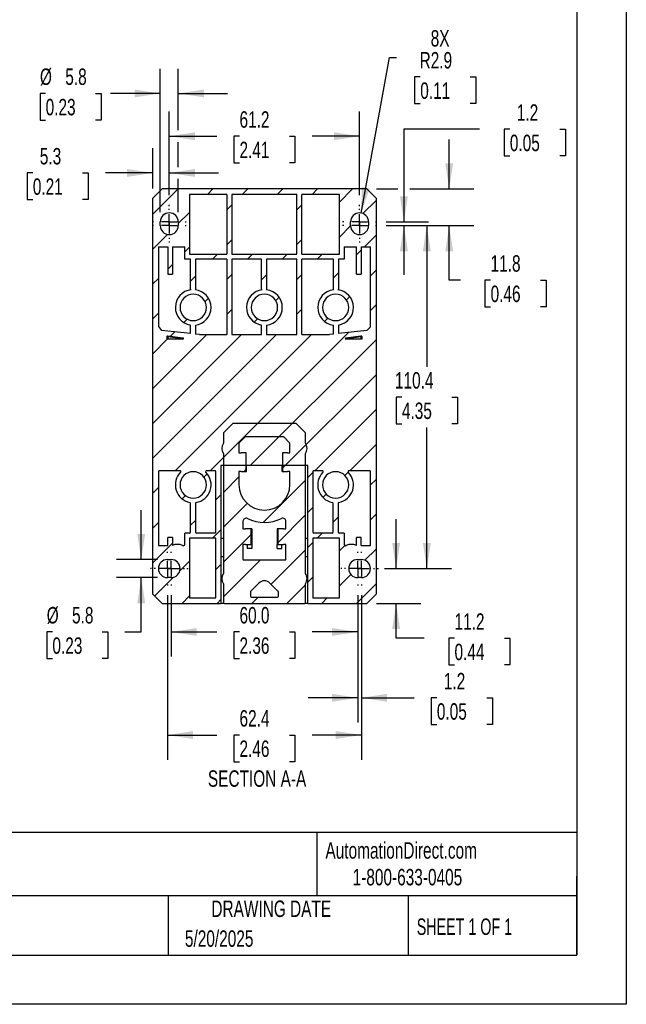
# Model space of a CAD drawing. Header units: millimetres. Extents: x 0 to 699, y 0 to 540.
# Tile 11 of 16: x 503 to 699, y 0 to 317. Entities that reach past the tile are written whole.
import ezdxf

# ---------------------------------------------------------------- set-up
doc = ezdxf.new("R2010")
doc.units = ezdxf.units.MM
doc.header["$LTSCALE"] = 2.5
doc.linetypes.add('CENTERX2', pattern=[20.32, 12.7, -2.54, 2.54, -2.54])
doc.layers.add('CENTER', color=40, linetype='CENTERX2')
doc.layers.add('HATCH', color=6, linetype='Continuous')
doc.layers.add('DIMENSIONS', color=140, linetype='Continuous', lineweight=25)
doc.layers.add('TEXT', color=140, linetype='Continuous', lineweight=25)
doc.styles.add('SLDTEXTSTYLE0', font='TXT', dxfattribs={"width": 0.7})
doc.styles.add('SLDTEXTSTYLE1', font='TXT', dxfattribs={"width": 0.65})
doc.dimstyles.new('SLDDIMSTYLE0', dxfattribs={"dimtxt": 5.39502, "dimasz": 8.255, "dimexe": 0, "dimexo": 0.0625, "dimgap": 1.348755, "dimtad": 0, "dimtih": 1, "dimtoh": 1, "dimdec": 1, "dimrnd": 1e-09, "dimzin": 12, "dimdsep": 46, "dimtxsty": 'SLDTEXTSTYLE0', "dimsah": 1, "dimcen": 0.09, "dimadec": 0, "dimazin": 3, "dimtfac": 1, "dimtdec": 1, "dimtmove": 0, "dimatfit": 0, "dimfxl": 0, "dimfrac": 2, "dimtolj": 1, "dimtzin": 12, "dimarcsym": 0})
doc.dimstyles.new('SLDDIMSTYLE1', dxfattribs={"dimtxt": 5.39502, "dimasz": 8.255, "dimexe": 0, "dimexo": 0.0625, "dimgap": 1.348755, "dimtad": 0, "dimtih": 1, "dimtoh": 1, "dimdec": 1, "dimrnd": 1e-09, "dimzin": 12, "dimdsep": 46, "dimtxsty": 'SLDTEXTSTYLE0', "dimsah": 1, "dimcen": 0.09, "dimadec": 0, "dimazin": 3, "dimtfac": 1, "dimtdec": 1, "dimtofl": 0, "dimtmove": 0, "dimatfit": 3, "dimfxl": 0, "dimfrac": 2, "dimtolj": 1, "dimtzin": 12, "dimarcsym": 0})
doc.dimstyles.new('SLDDIMSTYLE2', dxfattribs={"dimtxt": 5.39502, "dimasz": 8.255, "dimexe": 0, "dimexo": 0.0625, "dimgap": 1.348755, "dimtad": 0, "dimtih": 1, "dimtoh": 1, "dimdec": 1, "dimrnd": 1e-09, "dimzin": 4, "dimdsep": 46, "dimtxsty": 'SLDTEXTSTYLE0', "dimsah": 1, "dimcen": 0.09, "dimadec": 0, "dimazin": 1, "dimtfac": 1, "dimtdec": 1, "dimtofl": 0, "dimtmove": 0, "dimatfit": 3, "dimfxl": 0, "dimfrac": 2, "dimtolj": 1, "dimtzin": 12, "dimarcsym": 0})
doc.dimstyles.new('SLDDIMSTYLE4', dxfattribs={"dimtxt": 5.39502, "dimasz": 8.255, "dimexe": 0, "dimexo": 0.0625, "dimgap": 1.348755, "dimtad": 0, "dimtih": 1, "dimtoh": 1, "dimdec": 1, "dimrnd": 1e-09, "dimzin": 12, "dimdsep": 46, "dimtxsty": 'SLDTEXTSTYLE0', "dimsah": 1, "dimcen": 0, "dimadec": 0, "dimazin": 3, "dimtfac": 1, "dimtdec": 1, "dimtofl": 0, "dimtmove": 0, "dimatfit": 3, "dimfxl": 0, "dimfrac": 2, "dimtolj": 1, "dimtzin": 12, "dimarcsym": 0})

# ---------------------------------------------------------------- blocks, each defined once
blk = doc.blocks.new('_D_17')
at = {"layer": 'DIMENSIONS'}
for p, q in [((621.32, 250.67), (642.29, 250.67)), ((634.35, 250.67), (634.35, 205.26)), ((626.33, 195.47), (624.52, 195.47)), ((624.52, 195.47), (624.52, 186.9)), ((642.37, 195.47), (644.18, 195.47)), ((644.18, 195.47), (644.18, 186.9)), ((624.52, 186.9), (626.33, 186.9)), ((634.35, 140.27), (634.35, 185.69)), ((644.18, 186.9), (642.37, 186.9)), ((620.72, 140.27), (642.29, 140.27))]:
    blk.add_line(p, q, dxfattribs=at)
for points in [[(634.35, 250.67), (633.08, 242.42), (635.62, 242.42)], [(634.35, 140.27), (635.62, 148.53), (633.08, 148.53)]]:
    blk.add_solid(points, dxfattribs=at)
at = {"layer": 'DIMENSIONS', "char_height": 5.292, "attachment_point": 1, "style": 'SLDTEXTSTYLE0'}
for s, insert in [('110.4', (624.09, 203.5)), ('4.35', (626.33, 193.72))]:
    blk.add_mtext(s, dxfattribs=dict(at, insert=insert))
blk = doc.blocks.new('_D_18')
at = {"layer": 'DIMENSIONS'}
for p, q in [((551.51, 260.49), (551.51, 287.39)), ((612.71, 260.49), (612.71, 287.39)), ((551.51, 279.45), (566.78, 279.45)), ((574.09, 279.45), (572.28, 279.45)), ((572.28, 279.45), (572.28, 270.87)), ((590.12, 279.45), (591.94, 279.45)), ((591.94, 279.45), (591.94, 270.87)), ((612.71, 279.45), (597.44, 279.45)), ((572.28, 270.87), (574.09, 270.87)), ((591.94, 270.87), (590.12, 270.87))]:
    blk.add_line(p, q, dxfattribs=at)
for points in [[(551.51, 279.45), (559.76, 278.18), (559.76, 280.72)], [(612.71, 279.45), (604.45, 280.72), (604.45, 278.18)]]:
    blk.add_solid(points, dxfattribs=at)
at = {"layer": 'DIMENSIONS', "char_height": 5.292, "attachment_point": 1, "style": 'SLDTEXTSTYLE0'}
for s, insert in [('61.2', (574.09, 287.48)), ('2.41', (574.09, 277.69))]:
    blk.add_mtext(s, dxfattribs=dict(at, insert=insert))
blk = doc.blocks.new('_D_19')
at = {"layer": 'DIMENSIONS'}
for p, q in [((550.91, 131.66), (550.91, 78.75)), ((613.31, 131.66), (613.31, 78.75)), ((550.91, 86.69), (566.78, 86.69)), ((574.09, 86.69), (572.28, 86.69)), ((572.28, 86.69), (572.28, 78.11)), ((590.12, 86.69), (591.94, 86.69)), ((591.94, 86.69), (591.94, 78.11)), ((613.31, 86.69), (597.44, 86.69)), ((572.28, 78.11), (574.09, 78.11)), ((591.94, 78.11), (590.12, 78.11))]:
    blk.add_line(p, q, dxfattribs=at)
for points in [[(550.91, 86.69), (559.16, 85.42), (559.16, 87.96)], [(613.31, 86.69), (605.05, 87.96), (605.05, 85.42)]]:
    blk.add_solid(points, dxfattribs=at)
at = {"layer": 'DIMENSIONS', "char_height": 5.292, "attachment_point": 1, "style": 'SLDTEXTSTYLE0'}
for s, insert in [('62.4', (574.09, 94.71)), ('2.46', (574.09, 84.93))]:
    blk.add_mtext(s, dxfattribs=dict(at, insert=insert))
blk = doc.blocks.new('_D_20')
at = {"layer": 'DIMENSIONS'}
for p, q in [((552.11, 131.66), (552.11, 111.93)), ((612.11, 131.66), (612.11, 111.93)), ((552.11, 119.87), (566.78, 119.87)), ((574.09, 119.87), (572.28, 119.87)), ((572.28, 119.87), (572.28, 111.3)), ((590.12, 119.87), (591.94, 119.87)), ((591.94, 119.87), (591.94, 111.3)), ((612.11, 119.87), (597.44, 119.87)), ((572.28, 111.3), (574.09, 111.3)), ((591.94, 111.3), (590.12, 111.3))]:
    blk.add_line(p, q, dxfattribs=at)
for points in [[(552.11, 119.87), (560.36, 118.6), (560.36, 121.14)], [(612.11, 119.87), (603.85, 121.14), (603.85, 118.6)]]:
    blk.add_solid(points, dxfattribs=at)
at = {"layer": 'DIMENSIONS', "char_height": 5.292, "attachment_point": 1, "style": 'SLDTEXTSTYLE0'}
for s, insert in [('60.0', (574.09, 127.9)), ('2.36', (574.09, 118.12))]:
    blk.add_mtext(s, dxfattribs=dict(at, insert=insert))
blk = doc.blocks.new('_D_21')
at = {"layer": 'DIMENSIONS'}
for p, q in [((548.61, 255.05), (548.61, 301.16)), ((554.41, 281.35), (554.41, 301.16)), ((511.73, 293.22), (509.92, 293.22)), ((509.92, 293.22), (509.92, 284.65)), ((527.76, 293.22), (529.57, 293.22)), ((529.57, 293.22), (529.57, 284.65)), ((548.61, 293.22), (532.6, 293.22)), ((554.41, 293.22), (570.28, 293.22)), ((509.92, 284.65), (511.73, 284.65)), ((529.57, 284.65), (527.76, 284.65)), ((554.41, 269.54), (554.41, 277.54)), ((554.41, 255.05), (554.41, 265.73))]:
    blk.add_line(p, q, dxfattribs=at)
for points in [[(548.61, 293.22), (540.35, 294.49), (540.35, 291.95)], [(554.41, 293.22), (562.66, 291.95), (562.66, 294.49)]]:
    blk.add_solid(points, dxfattribs=at)
at = {"layer": 'DIMENSIONS', "char_height": 5.292, "attachment_point": 1, "style": 'SLDTEXTSTYLE0'}
for s, insert in [('%%c', (509.9, 301.25)), ('5.8', (518.05, 301.25)), ('0.23', (511.73, 291.47))]:
    blk.add_mtext(s, dxfattribs=dict(at, insert=insert))
blk = doc.blocks.new('_D_22')
at = {"layer": 'DIMENSIONS'}
for p, q in [((542.48, 143.17), (542.48, 159.05)), ((547.73, 143.17), (534.55, 143.17)), ((547.73, 137.37), (534.55, 137.37)), ((542.48, 119.87), (542.48, 137.37)), ((513.91, 119.87), (512.1, 119.87)), ((512.1, 119.87), (512.1, 111.3)), ((529.94, 119.87), (531.76, 119.87)), ((531.76, 119.87), (531.76, 111.3)), ((537.2, 119.87), (542.48, 119.87)), ((512.1, 111.3), (513.91, 111.3)), ((531.76, 111.3), (529.94, 111.3))]:
    blk.add_line(p, q, dxfattribs=at)
for points in [[(542.48, 143.17), (543.75, 151.43), (541.21, 151.43)], [(542.48, 137.37), (541.21, 129.12), (543.75, 129.12)]]:
    blk.add_solid(points, dxfattribs=at)
at = {"layer": 'DIMENSIONS', "char_height": 5.292, "attachment_point": 1, "style": 'SLDTEXTSTYLE0'}
for s, insert in [('%%c', (512.08, 127.9)), ('5.8', (520.23, 127.9)), ('0.23', (513.91, 118.12))]:
    blk.add_mtext(s, dxfattribs=dict(at, insert=insert))
blk = doc.blocks.new('_D_23')
at = {"layer": 'DIMENSIONS'}
for p, q in [((613.23, 254.73), (622.3, 304.84)), ((622.3, 304.84), (624.64, 304.84)), ((632.23, 298.53), (630.42, 298.53)), ((630.42, 298.53), (630.42, 289.95)), ((648.26, 298.53), (650.08, 298.53)), ((650.08, 298.53), (650.08, 289.95)), ((630.42, 289.95), (632.23, 289.95)), ((650.08, 289.95), (648.26, 289.95))]:
    blk.add_line(p, q, dxfattribs=at)
blk.add_solid([(613.23, 254.73), (615.95, 262.62), (613.45, 263.08)], dxfattribs=at)
at = {"layer": 'DIMENSIONS', "char_height": 5.292, "attachment_point": 1, "style": 'SLDTEXTSTYLE0'}
for s, insert in [('8X', (635.59, 313.61)), ('R2.9', (632.02, 306.55)), ('0.11', (632.23, 296.77))]:
    blk.add_mtext(s, dxfattribs=dict(at, insert=insert))
blk = doc.blocks.new('_D_24')
at = {"layer": 'DIMENSIONS'}
for p, q in [((651.32, 281.69), (626.97, 281.69)), ((626.97, 281.69), (626.97, 251.87)), ((661.05, 281.69), (659.24, 281.69)), ((659.24, 281.69), (659.24, 273.12)), ((677.09, 281.69), (678.9, 281.69)), ((678.9, 281.69), (678.9, 273.12)), ((659.24, 273.12), (661.05, 273.12)), ((678.9, 273.12), (677.09, 273.12)), ((621.32, 251.87), (634.9, 251.87)), ((621.32, 250.67), (634.9, 250.67)), ((626.97, 250.67), (626.97, 234.8))]:
    blk.add_line(p, q, dxfattribs=at)
for points in [[(626.97, 251.87), (628.24, 260.13), (625.7, 260.13)], [(626.97, 250.67), (625.7, 242.42), (628.24, 242.42)]]:
    blk.add_solid(points, dxfattribs=at)
at = {"layer": 'DIMENSIONS', "char_height": 5.292, "attachment_point": 1, "style": 'SLDTEXTSTYLE0'}
for s, insert in [('1.2', (663.3, 289.72)), ('0.05', (661.05, 279.94))]:
    blk.add_mtext(s, dxfattribs=dict(at, insert=insert))
blk = doc.blocks.new('_D_25')
at = {"layer": 'DIMENSIONS'}
for p, q in [((624.47, 140.27), (624.47, 156.15)), ((620.72, 140.27), (632.41, 140.27)), ((618.18, 129.07), (632.41, 129.07)), ((624.47, 117.84), (624.47, 129.07)), ((633.52, 117.84), (624.47, 117.84)), ((643.25, 117.84), (641.44, 117.84)), ((641.44, 117.84), (641.44, 109.26)), ((659.28, 117.84), (661.09, 117.84)), ((661.09, 117.84), (661.09, 109.26)), ((641.44, 109.26), (643.25, 109.26)), ((661.09, 109.26), (659.28, 109.26))]:
    blk.add_line(p, q, dxfattribs=at)
for points in [[(624.47, 140.27), (625.74, 148.53), (623.2, 148.53)], [(624.47, 129.07), (623.2, 120.82), (625.74, 120.82)]]:
    blk.add_solid(points, dxfattribs=at)
at = {"layer": 'DIMENSIONS', "char_height": 5.292, "attachment_point": 1, "style": 'SLDTEXTSTYLE0'}
for s, insert in [('11.2', (643.25, 125.86)), ('0.44', (643.25, 116.08))]:
    blk.add_mtext(s, dxfattribs=dict(at, insert=insert))
blk = doc.blocks.new('_D_26')
at = {"layer": 'DIMENSIONS'}
for p, q in [((546.21, 262.65), (546.21, 275.57)), ((551.51, 260.49), (551.51, 275.57)), ((507.61, 267.63), (505.8, 267.63)), ((505.8, 267.63), (505.8, 259.06)), ((523.64, 267.63), (525.46, 267.63)), ((525.46, 267.63), (525.46, 259.06)), ((546.21, 267.63), (530.96, 267.63)), ((551.51, 267.63), (567.38, 267.63)), ((505.8, 259.06), (507.61, 259.06)), ((525.46, 259.06), (523.64, 259.06))]:
    blk.add_line(p, q, dxfattribs=at)
for points in [[(546.21, 267.63), (537.95, 268.9), (537.95, 266.36)], [(551.51, 267.63), (559.76, 266.36), (559.76, 268.9)]]:
    blk.add_solid(points, dxfattribs=at)
at = {"layer": 'DIMENSIONS', "char_height": 5.292, "attachment_point": 1, "style": 'SLDTEXTSTYLE0'}
for s, insert in [('5.3', (509.86, 275.66)), ('0.21', (507.61, 265.88))]:
    blk.add_mtext(s, dxfattribs=dict(at, insert=insert))
blk = doc.blocks.new('_D_27')
at = {"layer": 'DIMENSIONS'}
for p, q in [((612.11, 131.66), (612.11, 90.74)), ((613.31, 131.66), (613.31, 90.74)), ((612.11, 98.67), (596.23, 98.67)), ((613.31, 98.67), (630.26, 98.67)), ((637.57, 98.67), (635.76, 98.67)), ((635.76, 98.67), (635.76, 90.1)), ((653.61, 98.67), (655.42, 98.67)), ((655.42, 98.67), (655.42, 90.1)), ((635.76, 90.1), (637.57, 90.1)), ((655.42, 90.1), (653.61, 90.1))]:
    blk.add_line(p, q, dxfattribs=at)
for points in [[(612.11, 98.67), (603.85, 99.94), (603.85, 97.4)], [(613.31, 98.67), (621.56, 97.4), (621.56, 99.94)]]:
    blk.add_solid(points, dxfattribs=at)
at = {"layer": 'DIMENSIONS', "char_height": 5.292, "attachment_point": 1, "style": 'SLDTEXTSTYLE0'}
for s, insert in [('1.2', (639.82, 106.7)), ('0.05', (637.57, 96.92))]:
    blk.add_mtext(s, dxfattribs=dict(at, insert=insert))
blk = doc.blocks.new('_D_28')
at = {"layer": 'DIMENSIONS'}
for p, q in [((641.54, 262.47), (641.54, 278.35)), ((618.18, 262.47), (625.06, 262.47)), ((628.87, 262.47), (649.48, 262.47)), ((621.32, 250.67), (649.48, 250.67)), ((641.54, 233.11), (641.54, 250.67)), ((645.13, 233.11), (641.54, 233.11)), ((654.86, 233.11), (653.05, 233.11)), ((653.05, 233.11), (653.05, 224.54)), ((670.89, 233.11), (672.7, 233.11)), ((672.7, 233.11), (672.7, 224.54)), ((653.05, 224.54), (654.86, 224.54)), ((672.7, 224.54), (670.89, 224.54))]:
    blk.add_line(p, q, dxfattribs=at)
for points in [[(641.54, 262.47), (642.81, 270.73), (640.27, 270.73)], [(641.54, 250.67), (640.27, 242.42), (642.81, 242.42)]]:
    blk.add_solid(points, dxfattribs=at)
at = {"layer": 'DIMENSIONS', "char_height": 5.292, "attachment_point": 1, "style": 'SLDTEXTSTYLE0'}
for s, insert in [('11.8', (654.86, 241.14)), ('0.46', (654.86, 231.36))]:
    blk.add_mtext(s, dxfattribs=dict(at, insert=insert))
blk = doc.blocks.new('SW_CENTERMARKSYMBOL_12')
at = {"layer": 'CENTER', "color": 0}
for p, q in [((0, 5.08), (0, 5.44)), ((-5.08, 0), (-5.44, 0)), ((0, 0), (-2.54, 0)), ((0, 0), (0, 2.54)), ((0, 0), (0, -2.54)), ((0, 0), (2.54, 0)), ((5.08, 0), (5.44, 0)), ((0, -5.08), (0, -5.44))]:
    blk.add_line(p, q, dxfattribs=at)
blk = doc.blocks.new('SW_CENTERMARKSYMBOL_13')
at = {"layer": 'CENTER', "color": 0}
for p, q in [((0, 5.08), (0, 5.44)), ((-5.08, 0), (-5.44, 0)), ((0, 0), (-2.54, 0)), ((0, 0), (0, 2.54)), ((0, 0), (0, -2.54)), ((0, 0), (2.54, 0)), ((5.08, 0), (5.44, 0)), ((0, -5.08), (0, -5.44))]:
    blk.add_line(p, q, dxfattribs=at)
blk = doc.blocks.new('SW_CENTERMARKSYMBOL_14')
at = {"layer": 'CENTER', "color": 0}
for p, q in [((0, 5.08), (0, 5.44)), ((-5.08, 0), (-5.44, 0)), ((0, 0), (-2.54, 0)), ((0, 0), (0, 2.54)), ((0, 0), (0, -2.54)), ((0, 0), (2.54, 0)), ((5.08, 0), (5.44, 0)), ((0, -5.08), (0, -5.44))]:
    blk.add_line(p, q, dxfattribs=at)
blk = doc.blocks.new('SW_CENTERMARKSYMBOL_15')
at = {"layer": 'CENTER', "color": 0}
for p, q in [((0, 5.08), (0, 5.44)), ((-5.08, 0), (-5.44, 0)), ((0, 0), (-2.54, 0)), ((0, 0), (0, 2.54)), ((0, 0), (0, -2.54)), ((0, 0), (2.54, 0)), ((5.08, 0), (5.44, 0)), ((0, -5.08), (0, -5.44))]:
    blk.add_line(p, q, dxfattribs=at)
blk = doc.blocks.new('SW_CENTERMARKSYMBOL_16')
at = {"layer": 'CENTER', "color": 0}
for p, q in [((0, 5.08), (0, 5.44)), ((-5.08, 0), (-5.44, 0)), ((0, 0), (-2.54, 0)), ((0, 0), (0, 2.54)), ((0, 0), (0, -2.54)), ((0, 0), (2.54, 0)), ((5.08, 0), (5.44, 0)), ((0, -5.08), (0, -5.44))]:
    blk.add_line(p, q, dxfattribs=at)
blk = doc.blocks.new('SW_CENTERMARKSYMBOL_17')
at = {"layer": 'CENTER', "color": 0}
for p, q in [((0, 5.08), (0, 5.44)), ((-5.08, 0), (-5.44, 0)), ((0, 0), (-2.54, 0)), ((0, 0), (0, 2.54)), ((0, 0), (0, -2.54)), ((0, 0), (2.54, 0)), ((5.08, 0), (5.44, 0)), ((0, -5.08), (0, -5.44))]:
    blk.add_line(p, q, dxfattribs=at)
blk = doc.blocks.new('SW_CENTERMARKSYMBOL_18')
at = {"layer": 'CENTER', "color": 0}
for p, q in [((0, 5.08), (0, 5.44)), ((-5.08, 0), (-5.44, 0)), ((0, 0), (-2.54, 0)), ((0, 0), (0, 2.54)), ((0, 0), (0, -2.54)), ((0, 0), (2.54, 0)), ((5.08, 0), (5.44, 0)), ((0, -5.08), (0, -5.44))]:
    blk.add_line(p, q, dxfattribs=at)
blk = doc.blocks.new('SW_CENTERMARKSYMBOL_19')
at = {"layer": 'CENTER', "color": 0}
for p, q in [((0, 5.08), (0, 5.44)), ((-5.08, 0), (-5.44, 0)), ((0, 0), (-2.54, 0)), ((0, 0), (0, 2.54)), ((0, 0), (0, -2.54)), ((0, 0), (2.54, 0)), ((5.08, 0), (5.44, 0)), ((0, -5.08), (0, -5.44))]:
    blk.add_line(p, q, dxfattribs=at)

msp = doc.modelspace()

# ---------------------------------------------------------------- hatches: boundary and pattern name
at = {"layer": 'HATCH'}
h = msp.add_hatch(dxfattribs=at)
h.set_pattern_fill('ANSI31', color=256, scale=2.5, style=0)
h.paths.add_polyline_path([(546.21, 259.47), (546.21, 132.07), (549.21, 129.07), (568.11, 129.07), (568.11, 173.44), (596.11, 173.44), (596.11, 129.07), (615.01, 129.07), (618.01, 132.07), (618.01, 259.47), (615.01, 262.47), (549.21, 262.47)], flags=0)
h.paths.add_polyline_path([(566.51, 130.87), (558.01, 130.87), (558.01, 150.07), (566.51, 150.07)], flags=0)
edge = h.paths.add_edge_path(flags=0)
edge.add_arc((612.11, 140.27), 2.9, 90, 270, ccw=False)
edge.add_line((612.11, 143.17), (613.31, 143.17))
edge.add_arc((613.31, 140.27), 2.9, -90, 90, ccw=False)
edge.add_line((613.31, 137.37), (612.11, 137.37))
edge = h.paths.add_edge_path(flags=0)
edge.add_arc((582.11, 224.33), 4.25, 90, 270, ccw=False)
edge.add_arc((582.11, 224.33), 4.25, -90, 90, ccw=False)
edge = h.paths.add_edge_path(flags=0)
edge.add_arc((559.21, 224.33), 4.25, 90, 270, ccw=False)
edge.add_arc((559.21, 224.33), 4.25, -90, 90, ccw=False)
edge = h.paths.add_edge_path(flags=0)
edge.add_arc((559.21, 167.21), 4.25, 90, 270, ccw=False)
edge.add_arc((559.21, 167.21), 4.25, -90, 90, ccw=False)
edge = h.paths.add_edge_path(flags=0)
edge.add_arc((612.71, 251.87), 2.9, 0, 180, ccw=False)
edge.add_line((615.61, 251.87), (615.61, 250.67))
edge.add_arc((612.71, 250.67), 2.9, 270, 360, ccw=False)
edge.add_arc((612.71, 250.67), 2.9, 180, 270, ccw=False)
edge.add_line((609.81, 250.67), (609.81, 251.87))
edge = h.paths.add_edge_path(flags=0)
edge.add_line((581.21, 215.57), (571.66, 215.57))
edge.add_line((571.66, 215.57), (571.66, 239.87))
edge.add_line((571.66, 239.87), (581.21, 239.87))
edge.add_line((581.21, 239.87), (581.21, 230.04))
edge.add_line((581.21, 230.04), (581.41, 230.04))
edge.add_arc((582.11, 224.33), 5.75, 96.9925, 260.9949)
edge.add_line((581.21, 218.65), (581.21, 215.57))
h.paths.add_polyline_path([(594.16, 260.67), (606.21, 260.67), (606.21, 241.47), (594.16, 241.47)], flags=0)
edge = h.paths.add_edge_path(flags=0)
edge.add_line((556.51, 243.87), (556.51, 239.87))
edge.add_line((556.51, 239.87), (558.31, 239.87))
edge.add_line((558.31, 239.87), (558.31, 230.04))
edge.add_line((558.31, 230.04), (558.51, 230.04))
edge.add_arc((559.21, 224.33), 5.75, 96.9925, 260.9949)
edge.add_line((558.31, 218.65), (558.31, 215.9))
edge.add_line((558.31, 215.9), (549, 216.96))
edge.add_line((549, 216.96), (548.01, 218.21))
edge.add_line((548.01, 218.21), (548.01, 243.87))
edge.add_line((548.01, 243.87), (551.01, 243.87))
edge.add_line((551.01, 243.87), (551.01, 234.99))
edge.add_line((551.01, 234.99), (552.51, 234.99))
edge.add_line((552.51, 234.99), (552.51, 243.87))
edge.add_line((552.51, 243.87), (556.51, 243.87))
edge = h.paths.add_edge_path(flags=0)
edge.add_line((563.5, 171.77), (566.21, 171.77))
edge.add_arc((566.21, 171.47), 0.3, 0, 90, ccw=False)
edge.add_line((566.51, 171.47), (566.51, 151.97))
edge.add_arc((566.21, 151.97), 0.3, 270, 360, ccw=False)
edge.add_line((566.21, 151.67), (560.21, 151.67))
edge.add_arc((560.21, 151.97), 0.3, 180, 270, ccw=False)
edge.add_line((559.91, 151.97), (559.91, 161.25))
edge.add_arc((560.21, 161.25), 0.3, 99.514, 180, ccw=False)
edge.add_arc((559.21, 167.21), 5.75, 279.514, 404.7595)
edge.add_arc((563.5, 171.47), 0.3, 90, 224.7595, ccw=False)
edge = h.paths.add_edge_path(flags=0)
edge.add_line((598.01, 171.77), (600.71, 171.77))
edge.add_arc((600.71, 171.47), 0.3, -44.7595, 90, ccw=False)
edge.add_arc((605.01, 167.21), 5.75, 135.2405, 259.5243)
edge.add_arc((603.91, 161.26), 0.3, 0, 79.5243, ccw=False)
edge.add_line((604.21, 161.26), (604.21, 151.97))
edge.add_arc((603.91, 151.97), 0.3, 270, 360, ccw=False)
edge.add_line((603.91, 151.67), (598.01, 151.67))
edge.add_arc((598.01, 151.97), 0.3, 180, 270, ccw=False)
edge.add_line((597.71, 151.97), (597.71, 171.47))
edge.add_arc((598.01, 171.47), 0.3, 90, 180, ccw=False)
edge = h.paths.add_edge_path(flags=0)
edge.add_line((613.51, 214.18), (608.11, 214.18))
edge.add_line((608.11, 214.18), (608.11, 214.19))
edge.add_arc((608.41, 214.19), 0.3, 97.5946, 180, ccw=False)
edge.add_line((608.37, 214.49), (613.17, 215.13))
edge.add_arc((613.21, 214.83), 0.3, 0, 97.5946, ccw=False)
edge.add_line((613.51, 214.83), (613.51, 214.18))
edge = h.paths.add_edge_path(flags=0)
edge.add_arc((551.01, 214.83), 0.3, 82.4054, 180, ccw=False)
edge.add_line((551.05, 215.13), (555.85, 214.49))
edge.add_arc((555.81, 214.19), 0.3, 0, 82.4054, ccw=False)
edge.add_line((556.11, 214.19), (556.11, 214.18))
edge.add_line((556.11, 214.18), (550.71, 214.18))
edge.add_line((550.71, 214.18), (550.71, 214.83))
edge = h.paths.add_edge_path(flags=0)
edge.add_line((613.21, 147.67), (613.21, 150.26))
edge.add_line((613.21, 150.26), (611.71, 150.26))
edge.add_line((611.71, 150.26), (611.71, 147.73))
edge.add_arc((610.11, 144.17), 3.9, 65.7791, 115.583)
edge.add_arc((608.21, 148.14), 0.5, 270, 295.583, ccw=False)
edge.add_arc((608.21, 148.14), 0.5, 180, 270, ccw=False)
edge.add_line((607.71, 148.14), (607.71, 151.67))
edge.add_line((607.71, 151.67), (606.11, 151.67))
edge.add_arc((606.11, 151.97), 0.3, 180, 270, ccw=False)
edge.add_line((605.81, 151.97), (605.81, 161.26))
edge.add_arc((606.11, 161.26), 0.3, 100.4757, 180, ccw=False)
edge.add_arc((605.01, 167.21), 5.75, 280.4757, 404.7595)
edge.add_arc((609.3, 171.47), 0.3, 90, 224.7595, ccw=False)
edge.add_line((609.3, 171.77), (615.91, 171.77))
edge.add_arc((615.91, 171.47), 0.3, 0, 90, ccw=False)
edge.add_line((616.21, 171.47), (616.21, 147.67))
edge.add_line((616.21, 147.67), (613.21, 147.67))
edge = h.paths.add_edge_path(flags=0)
edge.add_line((551.01, 150.26), (551.01, 147.67))
edge.add_line((551.01, 147.67), (548.01, 147.67))
edge.add_line((548.01, 147.67), (548.01, 171.47))
edge.add_arc((548.31, 171.47), 0.3, 90, 180, ccw=False)
edge.add_line((548.31, 171.77), (554.91, 171.77))
edge.add_arc((554.91, 171.47), 0.3, -44.7595, 90, ccw=False)
edge.add_arc((559.21, 167.21), 5.75, 135.2405, 258.5597)
edge.add_arc((558.01, 161.28), 0.3, 0, 78.5597, ccw=False)
edge.add_line((558.31, 161.28), (558.31, 151.97))
edge.add_arc((558.01, 151.97), 0.3, 270, 360, ccw=False)
edge.add_line((558.01, 151.67), (556.51, 151.67))
edge.add_line((556.51, 151.67), (556.51, 148.14))
edge.add_arc((556.01, 148.14), 0.5, 270, 360, ccw=False)
edge.add_arc((556.01, 148.14), 0.5, 244.417, 270, ccw=False)
edge.add_arc((554.11, 144.17), 3.9, 64.417, 114.2209)
edge.add_line((552.51, 147.73), (552.51, 150.26))
edge.add_line((552.51, 150.26), (551.01, 150.26))
edge = h.paths.add_edge_path(flags=0)
edge.add_line((607.71, 239.87), (607.71, 243.87))
edge.add_line((607.71, 243.87), (611.71, 243.87))
edge.add_line((611.71, 243.87), (611.71, 234.99))
edge.add_line((611.71, 234.99), (613.21, 234.99))
edge.add_line((613.21, 234.99), (613.21, 243.87))
edge.add_line((613.21, 243.87), (616.21, 243.87))
edge.add_line((616.21, 243.87), (616.21, 218.07))
edge.add_line((616.21, 218.07), (615.08, 216.94))
edge.add_line((615.08, 216.94), (605.91, 215.9))
edge.add_line((605.91, 215.9), (605.91, 218.65))
edge.add_arc((605.01, 224.33), 5.75, 279.0051, 443.0075)
edge.add_line((605.71, 230.04), (605.91, 230.04))
edge.add_line((605.91, 230.04), (605.91, 239.87))
edge.add_line((605.91, 239.87), (607.71, 239.87))
edge = h.paths.add_edge_path(flags=0)
edge.add_line((559.91, 215.72), (559.91, 218.63))
edge.add_arc((559.21, 224.33), 5.75, 276.9925, 443.0075)
edge.add_line((559.91, 230.04), (559.91, 239.87))
edge.add_line((559.91, 239.87), (570.06, 239.87))
edge.add_line((570.06, 239.87), (570.06, 215.57))
edge.add_line((570.06, 215.57), (561.21, 215.57))
edge.add_line((561.21, 215.57), (559.91, 215.72))
h.paths.add_polyline_path([(558.01, 260.67), (570.06, 260.67), (570.06, 241.47), (558.01, 241.47)], flags=0)
edge = h.paths.add_edge_path(flags=0)
edge.add_line((604.31, 239.87), (604.31, 230.04))
edge.add_arc((605.01, 224.33), 5.75, 96.9925, 263.0075)
edge.add_line((604.31, 218.63), (604.31, 215.72))
edge.add_line((604.31, 215.72), (603.01, 215.57))
edge.add_line((603.01, 215.57), (594.16, 215.57))
edge.add_line((594.16, 215.57), (594.16, 239.87))
edge.add_line((594.16, 239.87), (604.31, 239.87))
edge = h.paths.add_edge_path(flags=0)
edge.add_line((582.81, 215.57), (582.81, 218.63))
edge.add_arc((582.11, 224.33), 5.75, 276.9925, 443.0075)
edge.add_line((582.81, 230.04), (582.81, 239.87))
edge.add_line((582.81, 239.87), (592.56, 239.87))
edge.add_line((592.56, 239.87), (592.56, 215.57))
edge.add_line((592.56, 215.57), (582.81, 215.57))
edge = h.paths.add_edge_path(flags=0)
edge.add_arc((550.91, 140.27), 2.9, 90, 270, ccw=False)
edge.add_line((550.91, 143.17), (552.11, 143.17))
edge.add_arc((552.11, 140.27), 2.9, -90, 90, ccw=False)
edge.add_line((552.11, 137.37), (550.91, 137.37))
edge = h.paths.add_edge_path(flags=0)
edge.add_arc((605.01, 167.21), 4.25, 90, 270, ccw=False)
edge.add_arc((605.01, 167.21), 4.25, -90, 90, ccw=False)
edge = h.paths.add_edge_path(flags=0)
edge.add_arc((605.01, 224.33), 4.25, 90, 270, ccw=False)
edge.add_arc((605.01, 224.33), 4.25, -90, 90, ccw=False)
edge = h.paths.add_edge_path(flags=0)
edge.add_arc((551.51, 250.67), 2.9, 270, 360, ccw=False)
edge.add_arc((551.51, 250.67), 2.9, 180, 270, ccw=False)
edge.add_line((548.61, 250.67), (548.61, 251.87))
edge.add_arc((551.51, 251.87), 2.9, 0, 180, ccw=False)
edge.add_line((554.41, 251.87), (554.41, 250.67))
h.paths.add_polyline_path([(606.21, 130.87), (597.71, 130.87), (597.71, 150.07), (606.21, 150.07)], flags=0)
h.paths.add_polyline_path([(592.56, 241.47), (571.66, 241.47), (571.66, 260.67), (592.56, 260.67)], flags=0)
h = msp.add_hatch(dxfattribs=at)
h.set_pattern_fill('ANSI31', color=256, scale=2.5, style=0)
edge = h.paths.add_edge_path(flags=0)
edge.add_line((568.91, 135.41), (568.91, 129.27))
edge.add_arc((569.11, 129.27), 0.2, 180, 270)
edge.add_line((569.11, 129.07), (595.11, 129.07))
edge.add_arc((595.11, 129.27), 0.2, 270, 360)
edge.add_line((595.31, 129.27), (595.31, 135.41))
edge.add_arc((592.81, 137.07), 3, 326.4427, 360)
edge.add_arc((592.81, 137.07), 3, 0, 33.5573)
edge.add_line((595.31, 138.73), (595.31, 177.31))
edge.add_arc((592.81, 178.97), 3, 326.4427, 360)
edge.add_arc((592.81, 178.97), 3, 0, 33.5573)
edge.add_line((595.31, 180.63), (595.31, 183.97))
edge.add_line((595.31, 183.97), (592.31, 186.97))
edge.add_line((592.31, 186.97), (571.91, 186.97))
edge.add_line((571.91, 186.97), (568.91, 183.97))
edge.add_line((568.91, 183.97), (568.91, 180.63))
edge.add_arc((571.41, 178.97), 3, 146.4427, 213.5573)
edge.add_line((568.91, 177.31), (568.91, 138.73))
edge.add_arc((571.41, 137.07), 3, 146.4427, 213.5573)
edge = h.paths.add_edge_path(flags=0)
edge.add_line((575.91, 182.67), (588.31, 182.67))
edge.add_line((588.31, 182.67), (590.31, 180.67))
edge.add_line((590.31, 180.67), (590.31, 177.57))
edge.add_line((590.31, 177.57), (589.56, 177.57))
edge.add_line((589.56, 177.57), (587.93, 177.57))
edge.add_line((587.93, 177.57), (587.93, 171.57))
edge.add_line((587.93, 171.57), (589.56, 171.57))
edge.add_line((589.56, 171.57), (590.31, 171.57))
edge.add_line((590.31, 171.57), (590.31, 167.32))
edge.add_arc((582.11, 167.32), 8.2, 180, 360, ccw=False)
edge.add_line((573.91, 167.32), (573.91, 171.57))
edge.add_line((573.91, 171.57), (574.66, 171.57))
edge.add_line((574.66, 171.57), (576.28, 171.57))
edge.add_line((576.28, 171.57), (576.28, 177.57))
edge.add_line((576.28, 177.57), (574.66, 177.57))
edge.add_line((574.66, 177.57), (573.91, 177.57))
edge.add_line((573.91, 177.57), (573.91, 180.67))
edge.add_line((573.91, 180.67), (575.91, 182.67))
edge = h.paths.add_edge_path(flags=0)
edge.add_line((575.21, 143.27), (575.21, 147.87))
edge.add_arc((575.41, 147.87), 0.2, 90, 180, ccw=False)
edge.add_line((575.41, 148.07), (576.01, 148.07))
edge.add_line((576.01, 148.07), (577.84, 148.07))
edge.add_line((577.84, 148.07), (577.84, 153.07))
edge.add_line((577.84, 153.07), (576.01, 153.07))
edge.add_line((576.01, 153.07), (575.21, 153.07))
edge.add_line((575.21, 153.07), (575.21, 155.48))
edge.add_arc((576.21, 155.48), 1, 64.085, 180, ccw=False)
edge.add_arc((582.11, 167.62), 12.5, 244.085, 295.915)
edge.add_arc((588.01, 155.48), 1, 0, 115.915, ccw=False)
edge.add_line((589.01, 155.48), (589.01, 153.07))
edge.add_line((589.01, 153.07), (588.21, 153.07))
edge.add_line((588.21, 153.07), (586.37, 153.07))
edge.add_line((586.37, 153.07), (586.37, 148.07))
edge.add_line((586.37, 148.07), (588.21, 148.07))
edge.add_line((588.21, 148.07), (588.81, 148.07))
edge.add_arc((588.81, 147.87), 0.2, 0, 90, ccw=False)
edge.add_line((589.01, 147.87), (589.01, 143.27))
edge.add_arc((588.81, 143.27), 0.2, 270, 360, ccw=False)
edge.add_line((588.81, 143.07), (575.41, 143.07))
edge.add_arc((575.41, 143.27), 0.2, 180, 270, ccw=False)
edge = h.paths.add_edge_path(flags=0)
edge.add_line((586.31, 131.07), (577.91, 131.07))
edge.add_arc((577.91, 131.37), 0.3, 180, 270, ccw=False)
edge.add_line((577.61, 131.37), (577.61, 132.79))
edge.add_arc((577.81, 132.79), 0.2, 135, 180, ccw=False)
edge.add_line((577.67, 132.93), (580.34, 135.61))
edge.add_arc((582.11, 133.84), 2.5, 45, 135, ccw=False)
edge.add_line((583.88, 135.61), (586.55, 132.93))
edge.add_arc((586.41, 132.79), 0.2, 0, 45, ccw=False)
edge.add_line((586.61, 132.79), (586.61, 131.37))
edge.add_arc((586.31, 131.37), 0.3, 270, 360, ccw=False)

# ---------------------------------------------------------------- linework, layer by layer
at = {"color": 7, "linetype": 'Continuous'}
for p, q in [((698.51, 539.76), (698.51, 0.01)), ((698.51, 0.01), (0.01, 0.01))]:
    msp.add_line(p, q, dxfattribs=at)
for p, q in [((549.21, 262.47), (546.21, 259.47)), ((615.01, 262.47), (549.21, 262.47)), ((558.01, 260.67), (558.01, 241.47)), ((570.06, 260.67), (558.01, 260.67)), ((570.06, 260.67), (570.06, 241.47)), ((592.56, 260.67), (571.66, 260.67)), ((571.66, 260.67), (571.66, 241.47)), ((592.56, 241.47), (592.56, 260.67)), ((594.16, 241.47), (594.16, 260.67)), ((606.21, 260.67), (594.16, 260.67)), ((606.21, 241.47), (606.21, 260.67)), ((618.01, 259.47), (615.01, 262.47)), ((546.21, 132.07), (546.21, 259.47)), ((618.01, 259.47), (618.01, 132.07)), ((548.61, 250.67), (548.61, 251.87)), ((554.41, 251.87), (554.41, 250.67)), ((609.81, 250.67), (609.81, 251.87)), ((615.61, 251.87), (615.61, 250.67)), ((548.01, 243.87), (551.01, 243.87)), ((548.01, 243.87), (548.01, 218.21)), ((551.01, 243.87), (551.01, 234.99)), ((552.51, 243.87), (556.51, 243.87)), ((552.51, 243.87), (552.51, 234.99)), ((556.51, 239.87), (556.51, 243.87)), ((558.01, 241.47), (570.06, 241.47)), ((571.66, 241.47), (592.56, 241.47)), ((594.16, 241.47), (606.21, 241.47)), ((607.71, 243.87), (611.71, 243.87)), ((607.71, 243.87), (607.71, 239.87)), ((611.71, 234.99), (611.71, 243.87)), ((613.21, 243.87), (616.21, 243.87)), ((613.21, 243.87), (613.21, 234.99)), ((616.21, 218.07), (616.21, 243.87)), ((558.31, 239.87), (556.51, 239.87)), ((558.31, 230.04), (558.31, 239.87)), ((570.06, 239.87), (559.91, 239.87)), ((559.91, 239.87), (559.91, 230.04)), ((570.06, 239.87), (570.06, 215.57)), ((581.21, 239.87), (571.66, 239.87)), ((571.66, 239.87), (571.66, 215.57)), ((581.21, 230.04), (581.21, 239.87)), ((592.56, 239.87), (582.81, 239.87)), ((582.81, 239.87), (582.81, 230.04)), ((592.56, 215.57), (592.56, 239.87)), ((604.31, 239.87), (594.16, 239.87)), ((594.16, 215.57), (594.16, 239.87)), ((604.31, 230.04), (604.31, 239.87)), ((607.71, 239.87), (605.91, 239.87)), ((605.91, 239.87), (605.91, 230.04)), ((551.01, 234.99), (552.51, 234.99)), ((611.71, 234.99), (613.21, 234.99)), ((558.51, 230.04), (558.31, 230.04)), ((581.41, 230.04), (581.21, 230.04)), ((605.91, 230.04), (605.71, 230.04)), ((548.01, 218.21), (549, 216.96)), ((558.31, 215.9), (549, 216.96)), ((558.31, 215.9), (558.31, 218.65)), ((559.91, 218.63), (559.91, 215.72)), ((561.21, 215.57), (559.91, 215.72)), ((561.21, 215.57), (570.06, 215.57)), ((571.66, 215.57), (581.21, 215.57)), ((581.21, 215.57), (581.21, 218.65)), ((582.81, 218.63), (582.81, 215.57)), ((582.81, 215.57), (592.56, 215.57)), ((594.16, 215.57), (603.01, 215.57)), ((604.31, 215.72), (603.01, 215.57)), ((604.31, 215.72), (604.31, 218.63)), ((605.91, 218.65), (605.91, 215.9)), ((615.08, 216.94), (605.91, 215.9)), ((615.08, 216.94), (616.21, 218.07)), ((550.71, 214.83), (550.71, 214.18)), ((551.01, 214.83), (550.71, 214.83)), ((550.71, 214.18), (556.11, 214.18)), ((551.05, 215.13), (551.01, 214.83)), ((551.01, 214.83), (551.01, 214.18)), ((555.81, 214.19), (551.01, 214.83)), ((555.85, 214.49), (551.05, 215.13)), ((555.81, 214.19), (555.85, 214.49)), ((556.11, 214.19), (555.81, 214.19)), ((555.81, 214.18), (555.81, 214.19)), ((556.11, 214.18), (556.11, 214.19)), ((608.11, 214.19), (608.11, 214.18)), ((608.41, 214.19), (608.11, 214.19)), ((608.11, 214.18), (613.51, 214.18)), ((613.17, 215.13), (608.37, 214.49)), ((608.37, 214.49), (608.41, 214.19)), ((613.21, 214.83), (608.41, 214.19)), ((608.41, 214.19), (608.41, 214.18)), ((613.21, 214.83), (613.17, 215.13)), ((613.51, 214.83), (613.21, 214.83)), ((613.21, 214.18), (613.21, 214.83)), ((613.51, 214.18), (613.51, 214.83)), ((568.91, 183.97), (571.91, 186.97)), ((568.91, 183.97), (568.91, 180.63)), ((592.31, 186.97), (571.91, 186.97)), ((592.31, 186.97), (595.31, 183.97)), ((595.31, 180.63), (595.31, 183.97)), ((573.91, 180.67), (575.91, 182.67)), ((573.91, 180.67), (573.91, 177.57)), ((588.31, 182.67), (575.91, 182.67)), ((588.31, 182.67), (590.31, 180.67)), ((590.31, 177.57), (590.31, 180.67)), ((573.91, 177.57), (574.66, 177.57)), ((576.28, 177.57), (574.66, 177.57)), ((576.28, 171.57), (576.28, 177.57)), ((587.93, 177.57), (587.93, 171.57)), ((589.56, 177.57), (587.93, 177.57)), ((589.56, 177.57), (590.31, 177.57)), ((568.91, 177.31), (568.91, 138.73)), ((595.31, 138.73), (595.31, 177.31)), ((548.01, 171.47), (548.01, 147.67)), ((554.91, 171.77), (548.31, 171.77)), ((566.21, 171.77), (563.5, 171.77)), ((566.51, 151.97), (566.51, 171.47)), ((596.11, 173.44), (568.11, 173.44)), ((568.11, 173.44), (568.11, 129.07)), ((574.66, 171.57), (573.91, 171.57)), ((573.91, 171.57), (573.91, 167.32)), ((574.66, 171.57), (576.28, 171.57)), ((576.28, 171.57), (576.36, 171.57)), ((576.36, 171.57), (576.36, 173.44)), ((587.86, 171.57), (587.86, 173.44)), ((587.86, 171.57), (587.93, 171.57)), ((587.93, 171.57), (589.56, 171.57)), ((590.31, 171.57), (589.56, 171.57)), ((590.31, 167.32), (590.31, 171.57)), ((596.11, 129.07), (596.11, 173.44)), ((597.71, 171.47), (597.71, 151.97)), ((600.71, 171.77), (598.01, 171.77)), ((615.91, 171.77), (609.3, 171.77)), ((616.21, 147.67), (616.21, 171.47)), ((558.31, 151.97), (558.31, 161.28)), ((559.91, 161.25), (559.91, 151.97)), ((604.21, 151.97), (604.21, 161.26)), ((605.81, 161.26), (605.81, 151.97)), ((575.21, 155.48), (575.21, 153.07)), ((589.01, 153.07), (589.01, 155.48)), ((575.21, 153.07), (576.01, 153.07)), ((577.84, 153.07), (576.01, 153.07)), ((577.84, 148.07), (577.84, 153.07)), ((578.01, 153.07), (577.84, 153.07)), ((578.01, 153.07), (578.01, 148.07)), ((586.21, 153.07), (586.21, 148.07)), ((586.37, 153.07), (586.21, 153.07)), ((586.37, 153.07), (586.37, 148.07)), ((588.21, 153.07), (586.37, 153.07)), ((588.21, 153.07), (589.01, 153.07)), ((552.51, 150.26), (551.01, 150.26)), ((551.01, 147.67), (551.01, 150.26)), ((552.51, 150.26), (552.51, 147.73)), ((556.51, 148.14), (556.51, 151.67)), ((558.01, 151.67), (556.51, 151.67)), ((566.51, 150.07), (558.01, 150.07)), ((558.01, 150.07), (558.01, 130.87)), ((566.21, 151.67), (560.21, 151.67)), ((566.51, 130.87), (566.51, 150.07)), ((568.11, 150.07), (568.91, 150.07)), ((595.31, 150.07), (596.11, 150.07)), ((606.21, 150.07), (597.71, 150.07)), ((597.71, 150.07), (597.71, 130.87)), ((603.91, 151.67), (598.01, 151.67)), ((607.71, 151.67), (606.11, 151.67)), ((606.21, 130.87), (606.21, 150.07)), ((607.71, 151.67), (607.71, 148.14)), ((611.71, 147.73), (611.71, 150.26)), ((613.21, 150.26), (611.71, 150.26)), ((613.21, 147.67), (613.21, 150.26)), ((548.01, 147.67), (551.01, 147.67)), ((575.21, 147.87), (575.21, 143.27)), ((576.01, 148.07), (575.41, 148.07)), ((576.01, 148.07), (577.84, 148.07)), ((576.51, 147.87), (576.51, 148.07)), ((578.01, 147.87), (576.51, 147.87)), ((576.51, 147.87), (576.51, 146.77)), ((578.01, 146.77), (576.51, 146.77)), ((577.84, 148.07), (578.01, 148.07)), ((578.01, 148.07), (578.01, 147.87)), ((578.01, 147.87), (578.01, 146.77)), ((586.21, 148.07), (586.37, 148.07)), ((586.21, 147.87), (586.21, 148.07)), ((587.71, 147.87), (586.21, 147.87)), ((586.21, 146.77), (586.21, 147.87)), ((586.21, 146.77), (587.71, 146.77)), ((586.37, 148.07), (588.21, 148.07)), ((587.71, 148.07), (587.71, 147.87)), ((587.71, 146.77), (587.71, 147.87)), ((588.81, 148.07), (588.21, 148.07)), ((589.01, 143.27), (589.01, 147.87)), ((613.21, 147.67), (616.21, 147.67)), ((550.91, 143.17), (552.11, 143.17)), ((568.91, 144.07), (568.11, 144.07)), ((575.41, 143.07), (588.81, 143.07)), ((596.11, 144.07), (595.31, 144.07)), ((612.11, 143.17), (613.31, 143.17)), ((552.11, 137.37), (550.91, 137.37)), ((613.31, 137.37), (612.11, 137.37)), ((568.91, 135.41), (568.91, 129.27)), ((580.34, 135.61), (577.67, 132.93)), ((586.55, 132.93), (583.88, 135.61)), ((595.31, 129.27), (595.31, 135.41)), ((546.21, 132.07), (549.21, 129.07)), ((558.01, 130.87), (566.51, 130.87)), ((577.61, 132.79), (577.61, 131.37)), ((577.91, 131.07), (586.31, 131.07)), ((586.61, 131.37), (586.61, 132.79)), ((597.71, 130.87), (606.21, 130.87)), ((615.01, 129.07), (618.01, 132.07)), ((549.21, 129.07), (568.11, 129.07)), ((569.11, 129.07), (568.11, 129.07)), ((569.11, 129.07), (595.11, 129.07)), ((596.11, 129.07), (595.11, 129.07)), ((596.11, 129.07), (615.01, 129.07))]:
    msp.add_line(p, q)
for centre, radius, start, end in [((551.51, 251.87), 2.9, 0, 180), ((612.71, 251.87), 2.9, 0, 180), ((551.51, 250.67), 2.9, 180, 270), ((551.51, 250.67), 2.9, 270, 0), ((612.71, 250.67), 2.9, 180, 270), ((612.71, 250.67), 2.9, 270, 0), ((559.21, 224.33), 5.75, 96.9925, 260.9949), ((559.21, 224.33), 4.25, 90, 270), ((559.21, 224.33), 4.25, 270, 90), ((559.21, 224.33), 5.75, 276.9925, 83.0075), ((582.11, 224.33), 5.75, 96.9925, 260.9949), ((582.11, 224.33), 4.25, 90, 270), ((582.11, 224.33), 4.25, 270, 90), ((582.11, 224.33), 5.75, 276.9925, 83.0075), ((605.01, 224.33), 5.75, 96.9925, 263.0075), ((605.01, 224.33), 4.25, 90, 270), ((605.01, 224.33), 4.25, 270, 90), ((605.01, 224.33), 5.75, 279.0051, 83.0075), ((551.01, 214.83), 0.3, 82.4054, 180), ((555.81, 214.19), 0.3, 0, 82.4054), ((608.41, 214.19), 0.3, 97.5946, 180), ((613.21, 214.83), 0.3, 0, 97.5946), ((571.41, 178.97), 3, 146.4427, 213.5573), ((592.81, 178.97), 3, 0, 33.5573), ((592.81, 178.97), 3, 326.4427, 0), ((548.31, 171.47), 0.3, 90, 180), ((559.21, 167.21), 5.75, 135.2405, 258.5597), ((554.91, 171.47), 0.3, 315.2405, 90), ((559.21, 167.21), 4.25, 90, 270), ((559.21, 167.21), 4.25, 270, 90), ((559.21, 167.21), 5.75, 279.514, 44.7595), ((563.5, 171.47), 0.3, 90, 224.7595), ((566.21, 171.47), 0.3, 0, 90), ((598.01, 171.47), 0.3, 90, 180), ((605.01, 167.21), 5.75, 135.2405, 259.5243), ((600.71, 171.47), 0.3, 315.2405, 90), ((605.01, 167.21), 4.25, 90, 270), ((605.01, 167.21), 4.25, 270, 90), ((605.01, 167.21), 5.75, 280.4757, 44.7595), ((609.3, 171.47), 0.3, 90, 224.7595), ((615.91, 171.47), 0.3, 0, 90), ((582.11, 167.32), 8.2, 180, 0), ((558.01, 161.28), 0.3, 0, 78.5597), ((560.21, 161.25), 0.3, 99.514, 180), ((603.91, 161.26), 0.3, 360, 79.5243), ((606.11, 161.26), 0.3, 100.4757, 180), ((576.21, 155.48), 1, 64.085, 180), ((582.11, 167.62), 12.5, 244.085, 295.915), ((588.01, 155.48), 1, 360, 115.915), ((558.01, 151.97), 0.3, 270, 0), ((560.21, 151.97), 0.3, 180, 270), ((566.21, 151.97), 0.3, 270, 0), ((598.01, 151.97), 0.3, 180, 270), ((603.91, 151.97), 0.3, 270, 0), ((606.11, 151.97), 0.3, 180, 270), ((554.11, 144.17), 3.9, 64.417, 114.2209), ((556.01, 148.14), 0.5, 244.417, 270), ((556.01, 148.14), 0.5, 270, 0), ((575.41, 147.87), 0.2, 90, 180), ((588.81, 147.87), 0.2, 0, 90), ((608.21, 148.14), 0.5, 180, 270), ((608.21, 148.14), 0.5, 270, 295.583), ((610.11, 144.17), 3.9, 65.7791, 115.583), ((550.91, 140.27), 2.9, 90, 270), ((552.11, 140.27), 2.9, 270, 90), ((575.41, 143.27), 0.2, 180, 270), ((588.81, 143.27), 0.2, 270, 0), ((612.11, 140.27), 2.9, 90, 270), ((613.31, 140.27), 2.9, 270, 90), ((571.41, 137.07), 3, 146.4427, 213.5573), ((582.11, 133.84), 2.5, 45, 135), ((592.81, 137.07), 3, 0, 33.5573), ((592.81, 137.07), 3, 326.4427, 0), ((577.81, 132.79), 0.2, 135, 180), ((577.91, 131.37), 0.3, 180, 270), ((586.31, 131.37), 0.3, 270, 0), ((586.41, 132.79), 0.2, 0, 45), ((569.11, 129.27), 0.2, 180, 270), ((595.11, 129.27), 0.2, 270, 0)]:
    msp.add_arc(centre, radius, start, end)
at = {"layer": 'TEXT'}
for p, q in [((682.62, 523.88), (682.62, 15.87)), ((682.62, 55.32), (15.87, 55.32)), ((598.94, 55.32), (598.94, 34.92)), ((682.62, 15.87), (682.62, 41.27)), ((682.62, 34.92), (15.87, 34.92)), ((551.16, 34.92), (551.16, 15.87)), ((628.37, 34.92), (628.37, 15.87)), ((15.87, 15.87), (682.62, 15.87))]:
    msp.add_line(p, q, dxfattribs=at)

# ---------------------------------------------------------------- block references
at = {"layer": 'CENTER'}
for name, p in [('SW_CENTERMARKSYMBOL_18', (551.51, 251.87)), ('SW_CENTERMARKSYMBOL_16', (612.71, 251.87)), ('SW_CENTERMARKSYMBOL_19', (551.51, 250.67)), ('SW_CENTERMARKSYMBOL_17', (612.71, 250.67)), ('SW_CENTERMARKSYMBOL_12', (550.91, 140.27)), ('SW_CENTERMARKSYMBOL_13', (552.11, 140.27)), ('SW_CENTERMARKSYMBOL_14', (612.11, 140.27)), ('SW_CENTERMARKSYMBOL_15', (613.31, 140.27))]:
    msp.add_blockref(name, p, dxfattribs=at)

# ---------------------------------------------------------------- texts
at = {"layer": 'TEXT', "linetype": 'CENTERX2', "lineweight": 18}
for s, insert, char_height, attachment_point, style in [('SECTION A-A', (579.75, 75.32), 5.2917, 2, 'SLDTEXTSTYLE0'), ('AutomationDirect.com', (601.74, 52.19), 5.2917, 1, 'SLDTEXTSTYLE0'), ('1-800-633-0405', (610.48, 43.59), 5.2917, 1, 'SLDTEXTSTYLE0'), ('DRAWING DATE', (584.31, 33.41), 5.2917, 2, 'SLDTEXTSTYLE0'), ('SHEET 1 OF 1', (631.1, 27.63), 5.2917, 1, 'SLDTEXTSTYLE1'), ('5/20/2025', (556.53, 23.81), 5.292, 1, 'SLDTEXTSTYLE0')]:
    msp.add_mtext(s, dxfattribs=dict(at, insert=insert, char_height=char_height, attachment_point=attachment_point, style=style))

# ---------------------------------------------------------------- dimensions: what is measured, and where the dimension line sits
at = {"layer": 'DIMENSIONS'}
dim = msp.add_radius_dim(center=(612.71, 251.87), mpoint=(613.23, 254.73), text='8X\\P<>', dimstyle='SLDDIMSTYLE4', dxfattribs=at)
dim.commit()
dim.dimension.update_dxf_attribs({"geometry": '_D_23', "text_midpoint": (640.25, 302.05), "dimtype": 164})
dim = msp.add_linear_dim(base=(548.61, 293.22), p1=(554.41, 251.87), p2=(548.61, 251.87), text='%%c<>', dimstyle='SLDDIMSTYLE0', dxfattribs=at)
dim.commit()
dim.dimension.update_dxf_attribs({"geometry": '_D_21', "text_midpoint": (519.75, 293.22), "dimtype": 160})
for base, p1, p2, dimstyle, picture, middle in [((626.97, 251.87), (618.15, 250.67), (618.15, 251.87), 'SLDDIMSTYLE0', '_D_24', (626.97, 281.69)), ((641.54, 250.67), (615.01, 262.47), (618.15, 250.67), 'SLDDIMSTYLE0', '_D_28', (641.54, 233.11)), ((634.35, 250.67), (617.55, 140.27), (618.15, 250.67), 'SLDDIMSTYLE1', '_D_17', (634.35, 195.47)), ((624.47, 140.27), (615.01, 129.07), (617.55, 140.27), 'SLDDIMSTYLE0', '_D_25', (624.47, 117.84))]:
    dim = msp.add_linear_dim(base=base, p1=p1, p2=p2, angle=90, dimstyle=dimstyle, dxfattribs=at)
    dim.commit()
    dim.dimension.update_dxf_attribs({"geometry": picture, "text_midpoint": middle, "dimtype": 160})
for base, p1, p2, dimstyle, picture, middle in [((551.51, 279.45), (612.71, 257.31), (551.51, 257.31), 'SLDDIMSTYLE1', '_D_18', (582.11, 279.45)), ((546.21, 267.63), (551.51, 257.31), (546.21, 259.47), 'SLDDIMSTYLE0', '_D_26', (515.63, 267.63)), ((613.31, 86.69), (550.91, 134.83), (613.31, 134.83), 'SLDDIMSTYLE1', '_D_19', (582.11, 86.69)), ((612.11, 119.87), (552.11, 134.83), (612.11, 134.83), 'SLDDIMSTYLE2', '_D_20', (582.11, 119.87)), ((613.31, 98.67), (612.11, 134.83), (613.31, 134.83), 'SLDDIMSTYLE0', '_D_27', (645.59, 98.67))]:
    dim = msp.add_linear_dim(base=base, p1=p1, p2=p2, dimstyle=dimstyle, dxfattribs=at)
    dim.commit()
    dim.dimension.update_dxf_attribs({"geometry": picture, "text_midpoint": middle, "dimtype": 160})
dim = msp.add_linear_dim(base=(542.48, 137.37), p1=(550.91, 143.17), p2=(550.91, 137.37), angle=90, text='%%c<>', dimstyle='SLDDIMSTYLE0', dxfattribs=at)
dim.commit()
dim.dimension.update_dxf_attribs({"geometry": '_D_22', "text_midpoint": (542.48, 119.87), "dimtype": 160})

doc.saveas('drawing.dxf')
